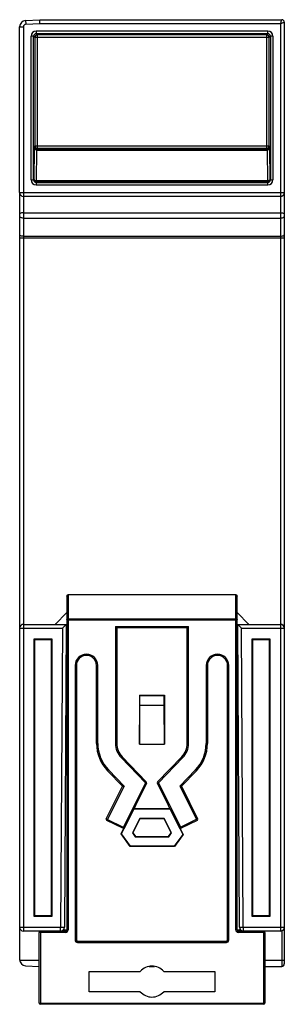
# Model space of a CAD drawing. Extents: x 250 to 570, y 112 to 351.
# Tile 1 of 10: x 250 to 271, y 122 to 200. Entities that reach past the tile are written whole.
import ezdxf

# ---------------------------------------------------------------- set-up
doc = ezdxf.new("R2010")
doc.units = 0
doc.header["$LTSCALE"] = 0.5
doc.layers.get('0').update_dxf_attribs({"linetype": 'CONTINUOUS'})

msp = doc.modelspace()

# ---------------------------------------------------------------- linework, layer by layer
at = {"color": 7, "linetype": 'Continuous'}
for p, q in [((250.129, 199.89), (251.255, 199.949)), ((250.129, 199.89), (250.145, 199.59)), ((251.255, 199.949), (270.455, 199.949)), ((270.655, 199.749), (270.655, 186.249)), ((249.655, 199.391), (249.955, 199.391)), ((249.655, 186.249), (249.655, 199.391)), ((249.955, 199.391), (249.955, 127.749)), ((250.145, 199.59), (251.263, 199.649)), ((269.348, 199.041), (250.963, 199.041)), ((250.963, 199.041), (250.963, 198.841)), ((251.263, 199.649), (270.355, 199.649)), ((269.348, 198.841), (269.348, 199.041)), ((270.355, 199.649), (270.355, 127.749)), ((250.763, 198.641), (250.563, 198.641)), ((250.563, 187.256), (250.563, 198.641)), ((250.763, 187.256), (250.763, 198.641)), ((250.852, 198.552), (250.763, 198.641)), ((269.459, 198.552), (250.852, 198.552)), ((250.852, 198.552), (250.852, 189.945)), ((269.348, 198.841), (250.963, 198.841)), ((251.052, 198.752), (250.963, 198.841)), ((269.259, 198.752), (251.052, 198.752)), ((251.052, 198.752), (251.052, 189.745)), ((269.348, 198.841), (269.259, 198.752)), ((269.259, 189.745), (269.259, 198.752)), ((269.548, 198.641), (269.459, 198.552)), ((269.459, 189.945), (269.459, 198.552)), ((269.748, 198.641), (269.548, 198.641)), ((269.548, 198.641), (269.548, 187.256)), ((269.748, 198.641), (269.748, 187.256)), ((250.801, 187.294), (250.825, 189.724)), ((250.831, 189.924), (250.852, 189.945)), ((250.852, 189.945), (269.459, 189.945)), ((251, 187.194), (251.025, 189.624)), ((251.025, 189.624), (269.286, 189.624)), ((251.031, 189.724), (251.052, 189.745)), ((251.031, 189.724), (269.28, 189.724)), ((269.259, 189.745), (251.052, 189.745)), ((269.259, 189.745), (269.28, 189.724)), ((269.286, 189.624), (269.31, 187.194)), ((269.459, 189.945), (269.48, 189.924)), ((269.486, 189.724), (269.51, 187.294)), ((250.563, 187.256), (250.763, 187.256)), ((250.763, 187.256), (250.801, 187.294)), ((269.51, 187.294), (269.548, 187.256)), ((269.548, 187.256), (269.748, 187.256)), ((250.963, 187.056), (251, 187.094)), ((250.963, 187.056), (269.348, 187.056)), ((250.963, 187.056), (250.963, 186.856)), ((250.963, 186.856), (269.348, 186.856)), ((269.31, 187.194), (251, 187.194)), ((251, 187.194), (251, 187.094)), ((269.31, 187.094), (251, 187.094)), ((269.31, 187.094), (269.31, 187.194)), ((269.31, 187.094), (269.348, 187.056)), ((269.348, 186.856), (269.348, 187.056)), ((249.655, 186.249), (270.655, 186.249)), ((249.659, 186.231), (249.655, 186.231)), ((249.655, 186.231), (249.655, 125.507)), ((270.355, 185.949), (249.955, 185.949)), ((270.652, 186.231), (270.655, 186.231)), ((270.655, 186.231), (270.655, 125.149)), ((249.955, 184.66), (270.355, 184.66)), ((249.955, 184.238), (270.355, 184.238)), ((249.655, 182.667), (270.655, 182.667)), ((249.955, 182.794), (270.355, 182.794)), ((253.405, 154.283), (253.405, 127.849)), ((253.505, 154.41), (253.505, 127.849)), ((253.505, 154.41), (266.805, 154.41)), ((266.805, 127.849), (266.805, 154.41)), ((266.905, 127.849), (266.905, 154.283)), ((253.405, 152.989), (252.465, 152.049)), ((266.905, 152.989), (267.845, 152.049)), ((252.555, 152.049), (252.555, 152.139)), ((253.405, 152.417), (266.905, 152.417)), ((253.505, 152.475), (266.805, 152.475)), ((267.755, 152.139), (267.755, 152.049)), ((249.655, 151.749), (253.054, 151.749)), ((249.955, 152.049), (253.355, 152.049)), ((253.054, 151.749), (252.909, 128.049)), ((253.054, 151.749), (253.355, 152.049)), ((253.355, 152.049), (253.209, 128.047)), ((257.255, 151.889), (257.255, 142.61)), ((257.255, 151.889), (263.055, 151.889)), ((257.255, 151.889), (257.355, 151.789)), ((257.355, 151.789), (257.355, 142.61)), ((257.355, 151.789), (262.955, 151.789)), ((262.955, 151.789), (263.055, 151.889)), ((262.955, 142.61), (262.955, 151.789)), ((263.055, 142.61), (263.055, 151.889)), ((267.102, 128.047), (266.955, 152.049)), ((266.955, 152.049), (270.355, 152.049)), ((267.257, 151.749), (266.955, 152.049)), ((267.402, 128.049), (267.257, 151.749)), ((267.257, 151.749), (270.655, 151.749)), ((250.812, 150.892), (250.855, 150.849)), ((250.812, 128.905), (250.812, 150.892)), ((250.812, 150.892), (252.199, 150.892)), ((250.855, 128.949), (250.855, 150.849)), ((250.855, 150.849), (252.155, 150.849)), ((252.199, 150.892), (252.155, 150.849)), ((252.155, 150.849), (252.155, 128.949)), ((252.199, 150.892), (252.199, 128.905)), ((268.112, 150.892), (268.155, 150.849)), ((268.112, 128.905), (268.112, 150.892)), ((268.112, 150.892), (269.499, 150.892)), ((268.155, 128.949), (268.155, 150.849)), ((268.155, 150.849), (269.455, 150.849)), ((269.499, 150.892), (269.455, 150.849)), ((269.455, 150.849), (269.455, 128.949)), ((269.499, 150.892), (269.499, 128.905)), ((254.055, 148.789), (254.055, 127.049)), ((254.055, 148.789), (254.155, 148.789)), ((254.155, 148.789), (254.155, 127.049)), ((255.755, 142.61), (255.755, 148.789)), ((255.855, 148.789), (255.755, 148.789)), ((255.855, 142.61), (255.855, 148.789)), ((264.455, 148.789), (264.455, 142.61)), ((264.455, 148.789), (264.555, 148.789)), ((264.555, 148.789), (264.555, 142.61)), ((266.155, 127.049), (266.155, 148.789)), ((266.255, 148.789), (266.155, 148.789)), ((266.255, 127.049), (266.255, 148.789)), ((259.182, 146.423), (259.155, 146.449)), ((259.155, 146.449), (259.155, 142.549)), ((259.155, 146.449), (261.155, 146.449)), ((259.182, 145.649), (259.182, 146.423)), ((259.182, 146.423), (261.129, 146.423)), ((261.129, 146.423), (261.155, 146.449)), ((261.129, 145.649), (261.129, 146.423)), ((261.155, 146.449), (261.155, 142.549)), ((259.155, 142.549), (259.182, 145.649)), ((259.182, 145.649), (261.129, 145.649)), ((261.155, 142.549), (261.129, 145.649)), ((255.855, 142.61), (255.755, 142.61)), ((257.255, 142.61), (257.355, 142.61)), ((259.155, 142.549), (261.155, 142.549)), ((263.055, 142.61), (262.955, 142.61)), ((264.455, 142.61), (264.555, 142.61)), ((257.705, 141.498), (257.777, 141.567)), ((257.705, 141.498), (259.634, 139.504)), ((257.777, 141.567), (259.706, 139.573)), ((260.605, 139.573), (262.534, 141.567)), ((260.677, 139.504), (262.605, 141.498)), ((262.605, 141.498), (262.534, 141.567)), ((256.699, 140.524), (256.627, 140.455)), ((257.818, 139.224), (256.627, 140.455)), ((257.939, 139.243), (256.699, 140.524)), ((263.612, 140.524), (262.372, 139.243)), ((263.684, 140.455), (262.493, 139.224)), ((263.612, 140.524), (263.684, 140.455)), ((256.532, 136.654), (257.818, 139.224)), ((257.939, 139.243), (256.577, 136.52)), ((257.818, 139.224), (257.939, 139.243)), ((259.634, 139.504), (257.829, 135.894)), ((259.724, 139.459), (257.963, 135.938)), ((259.634, 139.504), (259.706, 139.573)), ((259.724, 139.459), (259.634, 139.504)), ((260.677, 139.504), (260.587, 139.459)), ((262.348, 135.938), (260.587, 139.459)), ((260.605, 139.573), (260.677, 139.504)), ((260.677, 139.504), (262.482, 135.894)), ((262.372, 139.243), (263.734, 136.52)), ((262.493, 139.224), (262.372, 139.243)), ((262.493, 139.224), (263.779, 136.654)), ((257.73, 135.451), (258.718, 137.428)), ((258.705, 137.449), (261.605, 137.449)), ((258.713, 137.437), (258.718, 137.428)), ((258.718, 137.428), (261.592, 137.428)), ((261.598, 137.437), (261.592, 137.428)), ((261.592, 137.428), (262.601, 135.41)), ((256.532, 136.654), (257.963, 135.938)), ((257.829, 135.894), (256.577, 136.52)), ((259.187, 136.67), (258.614, 135.523)), ((259.2, 136.649), (258.638, 135.525)), ((259.2, 136.649), (259.187, 136.67)), ((261.124, 136.67), (259.187, 136.67)), ((261.111, 136.649), (259.2, 136.649)), ((261.111, 136.649), (261.124, 136.67)), ((261.673, 135.525), (261.111, 136.649)), ((261.697, 135.523), (261.124, 136.67)), ((263.779, 136.654), (262.348, 135.938)), ((263.734, 136.52), (262.482, 135.894)), ((257.705, 135.449), (257.933, 135.904)), ((262.378, 135.904), (262.626, 135.408)), ((257.705, 135.449), (257.73, 135.451)), ((258.43, 134.449), (257.705, 135.449)), ((258.441, 134.47), (257.73, 135.451)), ((258.638, 135.525), (258.614, 135.523)), ((258.614, 135.523), (258.828, 135.228)), ((258.638, 135.525), (258.839, 135.249)), ((258.839, 135.249), (258.828, 135.228)), ((258.828, 135.228), (261.483, 135.228)), ((258.839, 135.249), (261.472, 135.249)), ((261.472, 135.249), (261.673, 135.525)), ((261.472, 135.249), (261.483, 135.228)), ((261.483, 135.228), (261.697, 135.523)), ((261.673, 135.525), (261.697, 135.523)), ((262.601, 135.41), (261.92, 134.47)), ((262.626, 135.408), (261.93, 134.449)), ((262.626, 135.408), (262.601, 135.41)), ((258.43, 134.449), (258.441, 134.47)), ((261.93, 134.449), (258.43, 134.449)), ((261.92, 134.47), (258.441, 134.47)), ((261.93, 134.449), (261.92, 134.47)), ((250.855, 128.949), (250.812, 128.905)), ((252.199, 128.905), (250.812, 128.905)), ((252.155, 128.949), (250.855, 128.949)), ((252.199, 128.905), (252.155, 128.949)), ((268.155, 128.949), (268.112, 128.905)), ((269.499, 128.905), (268.112, 128.905)), ((269.455, 128.949), (268.155, 128.949)), ((269.499, 128.905), (269.455, 128.949)), ((249.655, 128.049), (252.909, 128.049)), ((252.909, 127.749), (252.909, 128.049)), ((252.909, 128.049), (253.209, 128.047)), ((267.102, 128.047), (267.402, 128.049)), ((267.402, 128.049), (267.402, 127.749)), ((267.402, 128.049), (270.655, 128.049)), ((253.305, 127.749), (249.955, 127.749)), ((251.205, 122.049), (251.205, 127.649)), ((253.305, 127.649), (251.205, 127.649)), ((251.305, 127.749), (251.305, 121.949)), ((253.13, 127.849), (253.505, 127.849)), ((253.305, 127.649), (253.305, 127.749)), ((266.805, 127.849), (267.183, 127.849)), ((267.005, 127.749), (267.005, 127.649)), ((270.355, 127.749), (267.005, 127.749)), ((269.105, 127.649), (267.005, 127.649)), ((269.005, 127.749), (269.005, 121.949)), ((269.105, 127.649), (269.105, 122.049)), ((270.455, 127.766), (270.455, 124.949)), ((254.055, 127.049), (254.155, 127.049)), ((254.255, 126.949), (254.255, 126.849)), ((254.255, 126.949), (266.055, 126.949)), ((254.255, 126.849), (266.055, 126.849)), ((266.055, 126.849), (266.055, 126.949)), ((266.155, 127.049), (266.255, 127.049)), ((249.659, 125.449), (251.205, 125.449)), ((250.129, 125.008), (251.205, 124.951)), ((259.942, 124.949), (260.368, 124.949)), ((269.105, 125.449), (270.655, 125.449)), ((269.105, 124.949), (270.455, 124.949)), ((255.158, 122.949), (255.158, 124.549)), ((255.158, 124.549), (259.228, 124.549)), ((261.083, 124.549), (265.153, 124.549)), ((265.153, 124.549), (265.153, 122.949)), ((259.228, 122.949), (255.158, 122.949)), ((265.153, 122.949), (261.083, 122.949)), ((251.205, 122.049), (269.105, 122.049)), ((269.005, 121.949), (251.305, 121.949))]:
    msp.add_line(p, q, dxfattribs=at)
for centre, radius, start, end in [((250.155, 199.391), 0.5, 93, 180), ((270.455, 199.749), 0.2, 0, 90), ((250.155, 199.391), 0.2, 93, 180), ((250.963, 198.641), 0.4, 90.0019, 179.9981), ((269.348, 198.641), 0.4, 0.00227, 89.99773), ((250.963, 198.642), 0.2, 90.02939, 180.0283), ((251.052, 198.552), 0.2, 90.02122, 179.97878), ((269.259, 198.552), 0.2, 0.0033, 89.9967), ((269.348, 198.642), 0.2, 359.97168, 89.92934), ((251.031, 189.924), 0.2, 180.0033, 269.9967), ((251.052, 189.945), 0.2, 180.0033, 269.9967), ((269.259, 189.945), 0.2, 270.02122, 359.97878), ((269.28, 189.924), 0.2, 270.0033, 359.9967), ((250.963, 187.256), 0.4, 180.00227, 269.99773), ((250.963, 187.256), 0.2, 179.97168, 269.92934), ((251.001, 187.294), 0.2, 180.0033, 269.9967), ((269.348, 187.256), 0.4, 270.0019, 359.9981), ((269.348, 187.256), 0.2, 270.02939, 0.0283), ((269.31, 187.29), 0.196, 270.05245, 277.5086), ((249.955, 186.249), 0.3, 180, 270), ((270.355, 186.249), 0.3, 270, 0), ((249.955, 151.749), 0.3, 90, 180), ((270.355, 151.749), 0.3, 0, 90), ((254.955, 148.789), 0.9, 0, 180), ((254.955, 148.789), 0.8, 0, 180), ((265.355, 148.789), 0.9, 0, 180), ((265.355, 148.789), 0.8, 0, 180), ((258.855, 142.61), 3.1, 180, 224.049), ((258.855, 142.61), 3, 180, 224.049), ((258.855, 142.61), 1.6, 180, 224.049), ((258.855, 142.61), 1.5, 180, 224.049), ((261.455, 142.61), 1.5, 315.951, 0), ((261.455, 142.61), 1.6, 315.951, 0), ((261.455, 142.61), 3, 315.951, 0), ((261.455, 142.61), 3.1, 315.951, 0), ((259.634, 139.504), 0.1, 333.43495, 44.049), ((260.677, 139.504), 0.1, 135.951, 206.56505), ((256.622, 136.609), 0.1, 153.43495, 243.43495), ((263.689, 136.609), 0.1, 296.56505, 26.56505), ((257.874, 135.983), 0.1, 243.43495, 333.43495), ((262.437, 135.983), 0.1, 206.56505, 296.56505), ((249.955, 128.049), 0.3, 180, 270), ((252.909, 128.049), 0.3, 270, 359.65), ((267.402, 128.049), 0.3, 180.35, 270), ((270.355, 128.049), 0.3, 270, 0), ((251.305, 127.649), 0.1, 90, 180), ((253.305, 127.849), 0.2, 270, 0), ((253.305, 127.849), 0.1, 270, 0), ((267.005, 127.849), 0.2, 180, 270), ((267.005, 127.849), 0.1, 180, 270), ((269.005, 127.649), 0.1, 0, 90), ((254.255, 127.049), 0.2, 180, 270), ((254.255, 127.049), 0.1, 180, 270), ((266.055, 127.049), 0.2, 270, 0), ((266.055, 127.049), 0.1, 270, 0), ((250.155, 125.507), 0.5, 180, 267), ((260.155, 123.749), 1.225, 40.7728, 139.2272), ((270.455, 125.149), 0.2, 270, 0), ((260.155, 123.749), 1.225, 220.7728, 319.2272), ((251.305, 122.049), 0.1, 180, 270), ((269.005, 122.049), 0.1, 270, 0)]:
    msp.add_arc(centre, radius, start, end, dxfattribs=at)
at = {"color": 7, "linetype": 'Continuous', "extrusion": (0, 0, -1)}
for centre, start_param, end_param in [((253.505, 154.283), 1.570796, 3.141593), ((266.805, 154.283), -3.141593, -1.570796)]:
    msp.add_ellipse(centre, major_axis=(0, -0.126), ratio=0.793068, start_param=start_param, end_param=end_param, dxfattribs=at)
at = {"color": 7, "linetype": 'Continuous'}
for points, knots in [([(251.263, 199.649), (251.261, 199.72), (251.257, 199.82), (251.257, 199.92), (251.258, 199.949)], [0, 0, 0, 0, 0.707211, 1, 1, 1, 1]), ([(270.355, 199.649), (270.368, 199.686), (270.386, 199.741), (270.409, 199.81), (270.424, 199.856), (270.437, 199.892), (270.446, 199.925), (270.453, 199.933), (270.454, 199.951), (270.455, 199.949)], [0, 0, 0, 0, 0.374244, 0.545522, 0.697714, 0.824542, 0.920176, 0.979745, 1, 1, 1, 1]), ([(270.355, 199.649), (270.393, 199.661), (270.462, 199.684), (270.546, 199.712), (270.598, 199.73), (270.631, 199.74), (270.64, 199.745), (270.658, 199.749), (270.655, 199.749)], [0, 0, 0, 0, 0.374244, 0.697715, 0.824541, 0.920177, 0.979753, 1, 1, 1, 1]), ([(250.825, 189.724), (250.825, 189.752), (250.826, 189.8), (250.827, 189.856), (250.828, 189.89), (250.829, 189.907), (250.83, 189.918), (250.83, 189.923), (250.831, 189.924)], [0, 0, 0, 0, 0.407681, 0.72278, 0.838849, 0.924552, 0.978497, 1, 1, 1, 1]), ([(251.025, 189.624), (251, 189.625), (250.951, 189.63), (250.878, 189.651), (250.826, 189.694), (250.825, 189.724)], [0, 0, 0, 0, 0.322139, 0.610523, 1, 1, 1, 1]), ([(251.031, 189.724), (251.029, 189.723), (251.03, 189.711), (251.026, 189.694), (251.026, 189.662), (251.025, 189.638), (251.025, 189.624)], [0, 0, 0, 0, 0.076679, 0.27846, 0.593078, 1, 1, 1, 1]), ([(269.286, 189.624), (269.286, 189.638), (269.285, 189.662), (269.285, 189.694), (269.281, 189.711), (269.282, 189.723), (269.28, 189.724)], [0, 0, 0, 0, 0.407274, 0.721869, 0.923456, 1, 1, 1, 1]), ([(269.486, 189.724), (269.485, 189.694), (269.433, 189.651), (269.36, 189.63), (269.311, 189.625), (269.286, 189.624)], [0, 0, 0, 0, 0.389477, 0.677861, 1, 1, 1, 1]), ([(269.48, 189.924), (269.481, 189.923), (269.481, 189.918), (269.482, 189.908), (269.482, 189.89), (269.484, 189.856), (269.485, 189.8), (269.486, 189.752), (269.486, 189.724)], [0, 0, 0, 0, 0.021459, 0.075313, 0.160908, 0.276891, 0.591967, 1, 1, 1, 1]), ([(250.801, 187.294), (250.801, 187.263), (250.853, 187.221), (250.926, 187.2), (250.975, 187.194), (251, 187.194)], [0, 0, 0, 0, 0.389427, 0.677845, 1, 1, 1, 1]), ([(269.31, 187.194), (269.336, 187.194), (269.385, 187.2), (269.458, 187.221), (269.509, 187.263), (269.51, 187.294)], [0, 0, 0, 0, 0.322096, 0.610463, 1, 1, 1, 1]), ([(269.51, 187.294), (269.51, 187.247), (269.475, 187.149), (269.382, 187.102), (269.336, 187.096)], [0, 0, 0, 0, 0.499808, 1, 1, 1, 1]), ([(249.678, 186.026), (249.675, 186.022), (249.663, 186.009), (249.655, 185.99), (249.655, 185.977)], [0, 0, 0, 0, 0.282704, 1, 1, 1, 1]), ([(249.726, 186.059), (249.721, 186.057), (249.704, 186.047), (249.688, 186.036), (249.678, 186.026)], [0, 0, 0, 0, 0.276333, 1, 1, 1, 1]), ([(270.585, 186.059), (270.589, 186.057), (270.607, 186.048), (270.623, 186.036), (270.633, 186.026)], [0, 0, 0, 0, 0.276455, 1, 1, 1, 1]), ([(270.633, 186.026), (270.636, 186.022), (270.648, 186.009), (270.655, 185.99), (270.655, 185.977)], [0, 0, 0, 0, 0.282704, 1, 1, 1, 1]), ([(249.955, 184.66), (249.917, 184.66), (249.843, 184.654), (249.739, 184.629), (249.655, 184.575), (249.655, 184.533)], [0, 0, 0, 0, 0.336995, 0.632815, 1, 1, 1, 1]), ([(249.955, 184.238), (249.917, 184.238), (249.843, 184.244), (249.739, 184.269), (249.655, 184.322), (249.655, 184.364)], [0, 0, 0, 0, 0.336995, 0.632815, 1, 1, 1, 1]), ([(270.355, 184.66), (270.394, 184.66), (270.468, 184.654), (270.572, 184.629), (270.655, 184.575), (270.655, 184.533)], [0, 0, 0, 0, 0.336995, 0.632815, 1, 1, 1, 1]), ([(270.355, 184.238), (270.394, 184.238), (270.468, 184.244), (270.572, 184.269), (270.655, 184.322), (270.655, 184.364)], [0, 0, 0, 0, 0.336995, 0.632815, 1, 1, 1, 1]), ([(249.955, 182.794), (249.917, 182.794), (249.843, 182.8), (249.739, 182.825), (249.655, 182.878), (249.655, 182.92)], [0, 0, 0, 0, 0.336995, 0.632815, 1, 1, 1, 1]), ([(270.355, 182.794), (270.411, 182.794), (270.508, 182.804), (270.604, 182.842), (270.633, 182.872)], [0, 0, 0, 0, 0.574914, 1, 1, 1, 1]), ([(270.633, 182.872), (270.636, 182.875), (270.648, 182.889), (270.655, 182.907), (270.655, 182.92)], [0, 0, 0, 0, 0.282704, 1, 1, 1, 1]), ([(253.405, 152.417), (253.405, 152.425), (253.412, 152.442), (253.436, 152.46), (253.468, 152.472), (253.493, 152.475), (253.505, 152.475)], [0, 0, 0, 0, 0.185769, 0.41422, 0.692028, 1, 1, 1, 1]), ([(266.805, 152.475), (266.818, 152.475), (266.843, 152.472), (266.875, 152.46), (266.899, 152.442), (266.905, 152.425), (266.905, 152.417)], [0, 0, 0, 0, 0.307983, 0.585794, 0.814232, 1, 1, 1, 1])]:
    msp.add_open_spline(points, degree=3, knots=knots, dxfattribs=at)

doc.saveas('drawing.dxf')
